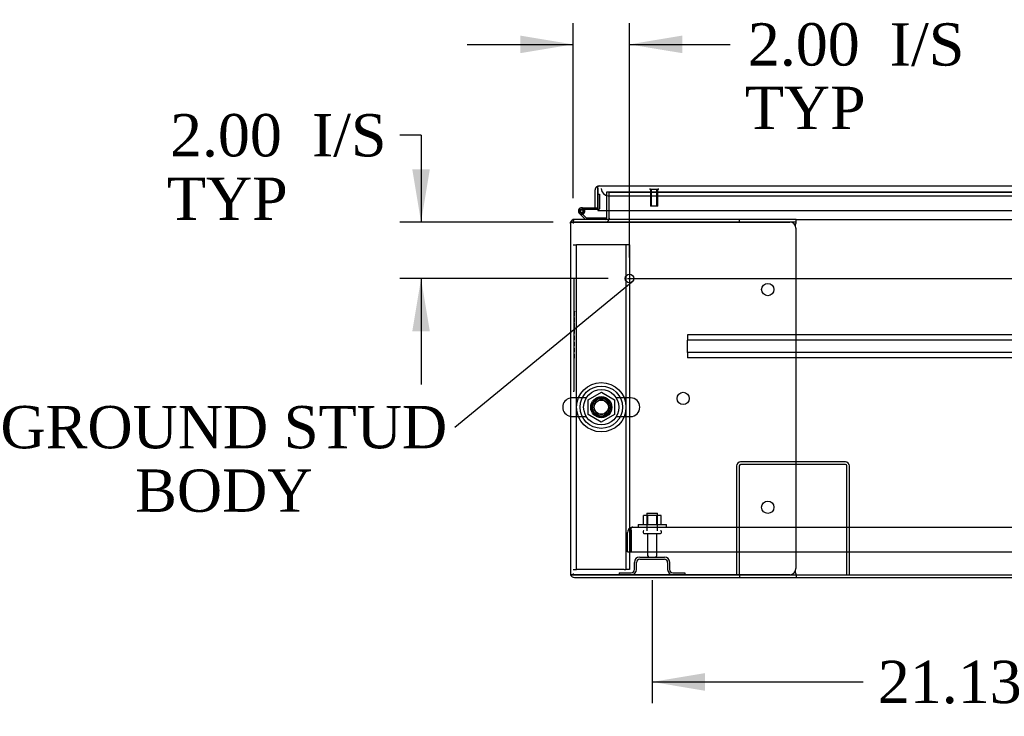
# Model space of a CAD drawing. Header units: inches. Extents: x 1 to 359, y -2 to 239.
# Tile 1 of 24: x 56 to 91, y 36 to 60. Entities that reach past the tile are written whole.
import ezdxf
from ezdxf import colors
from ezdxf.entities.mleader import LeaderData, LeaderLine
from ezdxf.enums import TextEntityAlignment as Align
from ezdxf.lldxf.tags import DXFTag
from ezdxf.math import Vec2, Vec3

# ---------------------------------------------------------------- set-up
doc = ezdxf.new("R2010")
doc.units = ezdxf.units.IN
doc.header["$MEASUREMENT"] = 0
for name, color, linetype in [('COM43132', 7, 'Continuous'), ('COM50669', 7, 'Continuous'), ('COM50677', 7, 'Continuous'), ('COM55602-1', 7, 'Continuous'), ('COM55607-1', 7, 'Continuous'), ('COM55738-22', 7, 'Continuous'), ('COM70112-1', 7, 'Continuous'), ('COM70217', 7, 'Continuous'), ('COM70220', 7, 'Continuous'), ('COM71181-1', 7, 'Continuous'), ('COM71183-1', 7, 'Continuous'), ('COM71193-1', 7, 'Continuous'), ('Default', 7, 'Continuous'), ('NTS166105', 7, 'Continuous'), ('NTS18024', 7, 'Continuous'), ('QLB20185', 7, 'Continuous'), ('SCS86415', 7, 'Continuous'), ('STD26089', 7, 'Continuous'), ('STD26258', 7, 'Continuous'), ('WAF25059', 7, 'Continuous'), ('WAF25377', 7, 'Continuous'), ('WAM254785', 7, 'Continuous')]:
    doc.layers.add(name, color=color, linetype=linetype)
doc.styles.add('SEACAD_Times_New_Roman', font='times.ttf')
tags = doc.linetypes.add('CENTER2', pattern=[1.125, 0.75, -0.125, 0.125, -0.125]).pattern_tags.tags
tags[10:11] = [DXFTag(74, 4), DXFTag(75, 0), DXFTag(340, '0'), DXFTag(46, 0.0), DXFTag(50, 0.0), DXFTag(44, 0.0), DXFTag(45, 0.0)]
tags[8:9] = [DXFTag(74, 4), DXFTag(75, 0), DXFTag(340, '0'), DXFTag(46, 0.0), DXFTag(50, 0.0), DXFTag(44, 0.0), DXFTag(45, 0.0)]
tags[6:7] = [DXFTag(74, 4), DXFTag(75, 0), DXFTag(340, '0'), DXFTag(46, 0.0), DXFTag(50, 0.0), DXFTag(44, 0.0), DXFTag(45, 0.0)]
tags[4:5] = [DXFTag(74, 4), DXFTag(75, 0), DXFTag(340, '0'), DXFTag(46, 0.0), DXFTag(50, 0.0), DXFTag(44, 0.0), DXFTag(45, 0.0)]
tags = doc.linetypes.add('HIDDEN2', pattern=[0.1875, 0.125, -0.0625]).pattern_tags.tags
tags[6:7] = [DXFTag(74, 4), DXFTag(75, 0), DXFTag(340, '0'), DXFTag(46, 0.0), DXFTag(50, 0.0), DXFTag(44, 0.0), DXFTag(45, 0.0)]
tags[4:5] = [DXFTag(74, 4), DXFTag(75, 0), DXFTag(340, '0'), DXFTag(46, 0.0), DXFTag(50, 0.0), DXFTag(44, 0.0), DXFTag(45, 0.0)]
doc.dimstyles.new('HAMMOND_(STH_-_300x200)', dxfattribs={"dimtxt": 1.5, "dimasz": 1.875, "dimexe": 0.75, "dimexo": 0.75, "dimgap": 0.375, "dimtad": 0, "dimtih": 1, "dimtoh": 1, "dimzin": 0, "dimdsep": 46, "dimtxsty": 'SEACAD_Times_New_Roman', "dimblk1": '_SE_FILLED', "dimblk2": '_SE_FILLED', "dimsah": 1, "dimcen": 0.75, "dimadec": 0, "dimazin": 0, "dimtfac": 0.8, "dimtofl": 0, "dimtmove": 0, "dimatfit": 3, "dimfxl": 1, "dimtolj": 1, "dimtzin": 0, "dimarcsym": 0})

# ---------------------------------------------------------------- blocks, each defined once
blk = doc.blocks.new('_SE_FILLED')
at = {"color": 0}
blk.add_line((0, 0), (-1, 0), dxfattribs=at)
blk.add_solid([(0, 0), (-1, -0.1665), (-1, 0.1665), (0, 0)], dxfattribs=at)
blk = doc.blocks.new('SEANNOT_GROUP2')
at = {"layer": 'Default', "color": 7, "linetype": 'CENTER2'}
blk.add_line((77.58, 51.024), (121.59, 51.024), dxfattribs=at)
blk = doc.blocks.new('SE1')
at = {"layer": 'COM43132', "color": 7, "linetype": 'HIDDEN2'}
for p, q in [((77.583, 41.338), (77.583, 42.028)), ((77.708, 42.11), (77.659, 42.178)), ((77.708, 42.028), (77.708, 42.178)), ((77.708, 42.11), (77.708, 42.028)), ((77.708, 42.028), (77.708, 42.028)), ((77.708, 41.338), (77.708, 42.028)), ((77.708, 42.028), (77.708, 41.338)), ((77.768, 42.213), (121.398, 42.213)), ((77.768, 42.213), (77.768, 42.213)), ((77.768, 42.213), (77.768, 42.213)), ((77.583, 41.338), (77.708, 41.338)), ((77.708, 41.338), (121.458, 41.338))]:
    blk.add_line(p, q, dxfattribs=at)
for start, end in [(126.194, 180), (90.1208, 126.194), (90, 90.0589)]:
    blk.add_arc((77.768, 42.028), 0.185, start, end, dxfattribs=at)
blk.add_open_spline([(77.708, 42.178), (77.718, 42.189), (77.728, 42.198), (77.743, 42.207), (77.748, 42.209), (77.758, 42.212), (77.763, 42.213), (77.768, 42.213)], degree=3, knots=[0, 0, 0, 0, 0.5, 0.5, 0.75, 0.75, 1, 1, 1, 1], dxfattribs=at)
at = {"layer": 'COM50669', "color": 7, "linetype": 'HIDDEN2'}
for p, q in [((81.448, 44.383), (81.448, 40.526)), ((81.543, 44.383), (81.543, 40.526)), ((85.305, 44.526), (81.591, 44.526)), ((85.305, 44.431), (81.591, 44.431)), ((85.353, 40.526), (85.353, 44.383)), ((85.448, 40.526), (85.448, 44.383))]:
    blk.add_line(p, q, dxfattribs=at)
for centre, radius, start, end in [((81.591, 44.383), 0.143, 90, 180), ((81.591, 44.383), 0.048, 90, 180), ((85.305, 44.383), 0.143, 0, 90), ((85.305, 44.383), 0.048, 0, 90)]:
    blk.add_arc(centre, radius, start, end, dxfattribs=at)
at = {"layer": 'COM50677', "color": 7, "linetype": 'HIDDEN2'}
for p, q in [((75.649, 52.214), (75.774, 52.214)), ((75.834, 52.214), (75.774, 52.214)), ((75.774, 40.714), (75.774, 52.214)), ((77.464, 52.214), (75.834, 52.214)), ((77.524, 52.214), (77.464, 52.214)), ((77.524, 52.214), (77.524, 40.714)), ((77.649, 52.214), (77.524, 52.214)), ((77.649, 52.214), (77.649, 40.714)), ((75.649, 40.714), (75.774, 40.714)), ((75.834, 40.714), (75.774, 40.714)), ((77.464, 40.714), (75.834, 40.714)), ((77.464, 40.714), (77.524, 40.714)), ((77.649, 40.714), (77.524, 40.714))]:
    blk.add_line(p, q, dxfattribs=at)
blk.add_circle((76.649, 46.464), 0.375, dxfattribs=at)
at = {"layer": 'COM55602-1', "color": 7, "linetype": 'Continuous'}
for p, q in [((81.554, 53.119), (75.697, 53.119)), ((83.554, 53.119), (81.554, 53.119)), ((81.554, 53.024), (81.554, 53.119)), ((83.554, 53.024), (83.554, 53.119)), ((75.554, 52.976), (75.554, 40.574)), ((75.562, 53.024), (75.697, 53.024)), ((75.697, 53.024), (75.562, 53.024)), ((75.697, 53.024), (75.697, 53.024)), ((81.554, 53.024), (75.697, 53.024)), ((75.697, 53.024), (83.333, 53.024)), ((83.554, 53.024), (81.554, 53.024)), ((83.53, 52.904), (83.543, 52.976)), ((83.553, 52.804), (83.553, 40.746)), ((83.554, 53.014), (83.554, 53.024)), ((75.562, 40.526), (75.697, 40.526)), ((75.697, 40.526), (75.562, 40.526)), ((75.697, 40.526), (75.697, 40.526)), ((75.697, 40.526), (81.554, 40.526)), ((83.333, 40.526), (75.697, 40.526)), ((81.554, 40.526), (81.554, 40.431)), ((81.554, 40.526), (83.554, 40.526)), ((83.543, 40.574), (83.53, 40.647)), ((83.554, 40.526), (83.554, 40.536)), ((83.554, 40.526), (83.554, 40.431)), ((75.697, 40.431), (81.554, 40.431)), ((81.554, 40.431), (83.554, 40.431))]:
    blk.add_line(p, q, dxfattribs=at)
for centre in [(82.553, 50.634), (79.553, 46.775), (82.553, 42.916)]:
    blk.add_circle(centre, 0.218, dxfattribs=at)
for centre, radius, start, end in [((75.697, 52.976), 0.143, 90, 160.3871), ((75.697, 52.976), 0.143, 160.3871, 180), ((83.333, 52.804), 0.22, 0, 90), ((83.861, 52.907), 0.326, 160.716, 167.6742), ((75.697, 40.574), 0.143, 180, 199.6129), ((75.697, 40.574), 0.143, 199.6129, 270), ((83.333, 40.746), 0.22, 270, 0), ((83.861, 40.644), 0.326, 192.3258, 199.284)]:
    blk.add_arc(centre, radius, start, end, dxfattribs=at)
for centre, start_param, end_param in [((75.697, 52.976), 2.799282, 3.141593), ((75.697, 40.574), 3.141593, 3.483903)]:
    blk.add_ellipse(centre, major_axis=(0.143, 0), ratio=0.99836, start_param=start_param, end_param=end_param, dxfattribs=at)
at = {"layer": 'COM55607-1', "color": 7, "linetype": 'Continuous'}
for p, q in [((76.524, 54.012), (76.524, 54.012)), ((75.954, 53.534), (76.524, 53.534)), ((76.524, 53.472), (75.954, 53.472)), ((76.009, 53.422), (76.07, 53.428)), ((76.524, 53.534), (76.524, 53.536)), ((76.087, 53.119), (75.875, 53.331)), ((75.988, 53.305), (76.112, 53.181)), ((76.112, 53.181), (76.807, 53.181)), ((76.807, 53.181), (76.807, 53.124))]:
    blk.add_line(p, q, dxfattribs=at)
at = {"layer": 'COM55607-1', "color": 7, "linetype": 'HIDDEN2'}
for p, q in [((76.524, 54.012), (76.586, 54.012)), ((76.586, 54.012), (76.586, 53.497)), ((75.891, 53.405), (75.891, 53.43)), ((75.941, 53.48), (75.966, 53.48)), ((76.071, 53.417), (76.009, 53.417)), ((76.016, 53.43), (76.016, 53.405)), ((76.561, 53.472), (76.524, 53.472)), ((75.918, 53.376), (75.988, 53.305)), ((75.966, 53.355), (75.941, 53.355)), ((76.807, 53.124), (76.807, 53.119))]:
    blk.add_line(p, q, dxfattribs=at)
at = {"layer": 'COM55607-1', "color": 7, "linetype": 'Continuous'}
blk.add_circle((75.954, 53.417), 0.05, dxfattribs=at)
for radius, start, end in [(0.117, 90, 5.2159), (0.055, 90, 5.2159), (0.055, 5.2159, 90), (0.117, 5.2159, 28.0398), (0.117, 227.608, 287.0274)]:
    blk.add_arc((75.954, 53.417), radius, start, end, dxfattribs=at)
at = {"layer": 'COM55607-1', "color": 7, "linetype": 'HIDDEN2'}
for centre, radius, start, end in [((75.941, 53.43), 0.05, 90, 180), ((75.954, 53.417), 0.117, 28.0398, 90), ((75.966, 53.43), 0.05, 0, 90), ((76.561, 53.497), 0.025, 270, 0), ((75.941, 53.405), 0.05, 180, 270), ((75.966, 53.405), 0.05, 270, 0)]:
    blk.add_arc(centre, radius, start, end, dxfattribs=at)
at = {"layer": 'COM55738-22', "color": 7, "linetype": 'HIDDEN2'}
for p, q in [((77.823, 40.714), (77.823, 40.964)), ((77.895, 40.714), (77.895, 40.964)), ((78.011, 41.151), (78.886, 41.151)), ((78.011, 41.079), (78.886, 41.079)), ((79.001, 40.964), (79.001, 40.714)), ((79.073, 40.964), (79.073, 40.714)), ((77.286, 40.598), (77.708, 40.598)), ((77.286, 40.598), (77.286, 40.526)), ((79.189, 40.598), (79.611, 40.598)), ((79.611, 40.598), (79.611, 40.526))]:
    blk.add_line(p, q, dxfattribs=at)
for centre, radius, start, end in [((78.011, 40.964), 0.188, 90, 180), ((78.011, 40.964), 0.116, 90, 180), ((78.886, 40.964), 0.188, 0, 90), ((78.886, 40.964), 0.116, 0, 90), ((77.708, 40.714), 0.188, 270, 0), ((77.708, 40.714), 0.116, 270, 0), ((79.189, 40.714), 0.188, 180, 270), ((79.189, 40.714), 0.116, 180, 270)]:
    blk.add_arc(centre, radius, start, end, dxfattribs=at)
at = {"layer": 'COM70112-1', "color": 7, "linetype": 'HIDDEN2'}
for p in [(76.929, 54.086), (97.968, 54.089)]:
    blk.add_line(p, (76.929, 54.089), dxfattribs=at)
blk.add_circle((76.649, 46.464), 0.344, dxfattribs=at)
at = {"layer": 'COM70217', "color": 7, "linetype": 'HIDDEN2'}
for p, q in [((119.46, 49.024), (79.71, 49.024)), ((79.71, 49.024), (79.71, 48.981)), ((79.71, 48.981), (79.71, 48.879)), ((79.71, 48.879), (79.71, 48.836)), ((79.71, 48.399), (79.71, 48.836)), ((119.46, 48.836), (79.71, 48.836)), ((119.46, 48.399), (79.71, 48.399)), ((79.71, 48.399), (79.71, 48.356)), ((79.71, 48.356), (79.71, 48.254)), ((79.71, 48.254), (79.71, 48.211)), ((119.46, 48.211), (79.71, 48.211))]:
    blk.add_line(p, q, dxfattribs=at)
at = {"layer": 'COM70220', "color": 7, "linetype": 'HIDDEN2'}
for p, q in [((76.899, 53.961), (77.149, 53.961)), ((77.149, 53.961), (97.709, 53.961))]:
    blk.add_line(p, q, dxfattribs=at)
blk.add_arc((76.899, 54.211), 0.25, 180, 270, dxfattribs=at)
at = {"layer": 'COM71181-1', "color": 7, "linetype": 'HIDDEN2'}
for p, q in [((76.834, 54.086), (76.834, 53.431)), ((76.929, 54.086), (76.834, 54.086)), ((75.554, 53.024), (75.562, 53.024))]:
    blk.add_line(p, q, dxfattribs=at)
at = {"layer": 'COM71181-1', "color": 7, "linetype": 'Continuous'}
for p, q in [((76.834, 53.431), (76.834, 53.167)), ((75.554, 52.976), (75.554, 53.024)), ((83.554, 40.431), (115.616, 40.431))]:
    blk.add_line(p, q, dxfattribs=at)
for radius, start in [(0.048, 270), (0.143, 340.3871)]:
    blk.add_arc((76.786, 53.167), radius, start, 0, dxfattribs=at)
at = {"layer": 'COM71181-1', "color": 7, "linetype": 'HIDDEN2'}
blk.add_arc((76.786, 53.167), 0.143, 270, 340.3871, dxfattribs=at)
at = {"layer": 'COM71183-1', "color": 7, "linetype": 'HIDDEN2'}
for p, q in [((76.929, 54.086), (97.968, 54.086)), ((76.929, 53.431), (76.929, 54.086)), ((75.649, 53.119), (75.697, 53.119)), ((75.649, 53.111), (75.649, 52.976)), ((75.649, 40.574), (75.649, 40.526))]:
    blk.add_line(p, q, dxfattribs=at)
at = {"layer": 'COM71183-1', "color": 7, "linetype": 'Continuous'}
for p, q in [((76.929, 53.167), (76.929, 53.431)), ((75.649, 53.119), (75.649, 53.111)), ((76.929, 53.167), (76.929, 53.119)), ((83.554, 53.119), (115.616, 53.119)), ((83.554, 40.526), (115.616, 40.526))]:
    blk.add_line(p, q, dxfattribs=at)
at = {"layer": 'COM71193-1', "color": 7, "linetype": 'Continuous'}
for p, q in [((76.429, 53.536), (76.429, 54.163)), ((76.524, 54.226), (76.485, 54.277)), ((76.524, 54.163), (76.524, 54.277)), ((76.524, 54.226), (76.524, 54.163)), ((76.524, 54.163), (76.524, 54.163)), ((76.524, 53.536), (76.524, 54.163)), ((76.524, 54.163), (76.524, 53.431)), ((76.572, 54.306), (98.286, 54.306)), ((76.572, 54.306), (76.572, 54.306)), ((76.572, 54.306), (76.572, 54.306)), ((76.429, 53.536), (76.524, 53.536)), ((76.524, 53.431), (98.334, 53.431))]:
    blk.add_line(p, q, dxfattribs=at)
for start, end in [(127.5036, 180), (90.1561, 127.5036), (90, 90.0762)]:
    blk.add_arc((76.572, 54.163), 0.143, start, end, dxfattribs=at)
blk.add_open_spline([(76.524, 54.277), (76.532, 54.286), (76.54, 54.294), (76.552, 54.301), (76.556, 54.303), (76.564, 54.306), (76.568, 54.306), (76.572, 54.306)], degree=3, knots=[0, 0, 0, 0, 0.5, 0.5, 0.75, 0.75, 1, 1, 1, 1], dxfattribs=at)
at = {"layer": 'NTS166105', "color": 7, "linetype": 'HIDDEN2'}
for p, q in [((78.304, 42.629), (78.142, 42.629)), ((78.142, 42.309), (78.142, 42.629)), ((78.613, 42.629), (78.304, 42.629)), ((78.304, 42.309), (78.304, 42.629)), ((78.774, 42.629), (78.613, 42.629)), ((78.613, 42.309), (78.613, 42.629)), ((78.774, 42.309), (78.774, 42.629))]:
    blk.add_line(p, q, dxfattribs=at)
at = {"layer": 'NTS18024', "color": 7, "linetype": 'HIDDEN2'}
for p, q in [((76.184, 46.727), (76.653, 47.002)), ((76.653, 47.002), (77.114, 46.727)), ((76.184, 46.201), (76.184, 46.727)), ((77.114, 46.727), (77.114, 46.201)), ((76.649, 45.929), (76.184, 46.201)), ((77.114, 46.201), (76.649, 45.929))]:
    blk.add_line(p, q, dxfattribs=at)
blk.add_circle((76.649, 46.464), 0.263, dxfattribs=at)
at = {"layer": 'QLB20185', "color": 7, "linetype": 'HIDDEN2'}
for p, q in [((75.679, 51.024), (75.649, 51.024)), ((75.679, 51.024), (75.679, 50.649)), ((75.679, 50.649), (75.679, 47.399)), ((75.696, 49.866), (75.679, 49.866)), ((75.694, 49.845), (75.679, 49.845)), ((75.696, 49.832), (75.679, 49.832)), ((75.694, 49.829), (75.679, 49.829)), ((75.694, 49.819), (75.679, 49.819)), ((75.694, 49.791), (75.679, 49.791)), ((75.694, 49.706), (75.679, 49.706)), ((75.694, 49.689), (75.679, 49.689)), ((75.679, 49.688), (75.696, 49.688)), ((75.679, 49.687), (75.696, 49.687)), ((75.696, 49.648), (75.679, 49.648)), ((75.694, 49.866), (75.694, 49.845)), ((75.694, 49.837), (75.694, 49.845)), ((75.694, 49.819), (75.694, 49.829)), ((75.694, 49.791), (75.694, 49.819)), ((75.694, 49.706), (75.694, 49.791)), ((75.694, 49.689), (75.694, 49.706)), ((75.694, 49.638), (75.694, 49.645)), ((75.694, 49.476), (75.694, 49.638)), ((75.694, 49.476), (75.679, 49.476)), ((75.696, 49.441), (75.679, 49.441)), ((75.694, 49.29), (75.679, 49.29)), ((75.694, 49.269), (75.679, 49.269)), ((75.679, 49.262), (75.696, 49.262)), ((75.694, 49.544), (75.696, 49.544)), ((75.694, 49.431), (75.694, 49.439)), ((75.694, 49.322), (75.694, 49.431)), ((75.694, 49.29), (75.694, 49.322)), ((75.694, 49.269), (75.694, 49.29)), ((75.694, 49.212), (75.679, 49.212)), ((75.694, 49.071), (75.679, 49.071)), ((75.694, 48.988), (75.679, 48.988)), ((75.694, 48.984), (75.679, 48.984)), ((75.694, 48.976), (75.679, 48.976)), ((75.694, 48.965), (75.679, 48.965)), ((75.694, 48.945), (75.679, 48.945)), ((75.694, 48.876), (75.679, 48.876)), ((75.694, 49.071), (75.694, 49.212)), ((75.696, 49.205), (75.694, 49.205)), ((75.694, 49.071), (75.696, 49.071)), ((75.694, 48.984), (75.694, 48.988)), ((75.694, 48.976), (75.694, 48.984)), ((75.694, 48.965), (75.694, 48.976)), ((75.694, 48.945), (75.694, 48.965)), ((75.694, 48.876), (75.694, 48.945)), ((75.694, 48.854), (75.694, 48.876)), ((75.694, 48.854), (75.679, 48.854)), ((75.696, 48.774), (75.679, 48.774)), ((75.696, 48.774), (75.679, 48.774)), ((75.694, 48.772), (75.679, 48.772)), ((75.679, 48.64), (75.696, 48.64)), ((75.696, 48.56), (75.679, 48.56)), ((75.694, 48.541), (75.679, 48.541)), ((75.694, 48.765), (75.694, 48.772)), ((75.694, 48.65), (75.694, 48.765)), ((75.694, 48.642), (75.694, 48.65)), ((75.694, 48.541), (75.694, 48.56)), ((75.694, 48.446), (75.694, 48.541)), ((75.694, 48.446), (75.679, 48.446)), ((75.679, 48.43), (75.696, 48.43)), ((75.679, 48.426), (75.696, 48.426)), ((75.696, 48.352), (75.679, 48.352)), ((75.694, 48.346), (75.679, 48.346)), ((75.694, 48.321), (75.679, 48.321)), ((75.694, 48.229), (75.679, 48.229)), ((75.679, 48.208), (75.696, 48.208)), ((75.694, 48.426), (75.694, 48.446)), ((75.694, 48.321), (75.694, 48.346)), ((75.694, 48.229), (75.694, 48.321)), ((75.694, 48.208), (75.694, 48.229)), ((75.679, 47.399), (75.679, 47.024)), ((75.679, 47.024), (75.649, 47.024))]:
    blk.add_line(p, q, dxfattribs=at)
at = {"layer": 'SCS86415', "color": 7, "linetype": 'HIDDEN2'}
for p, q in [((76.119, 46.795), (75.613, 46.795)), ((77.685, 46.795), (77.179, 46.795)), ((75.613, 46.133), (76.119, 46.133)), ((77.179, 46.133), (77.685, 46.133))]:
    blk.add_line(p, q, dxfattribs=at)
for radius in [0.625, 0.312, 0.252]:
    blk.add_circle((76.649, 46.464), radius, dxfattribs=at)
at = {"layer": 'SCS86415', "color": 7, "linetype": 'Continuous'}
blk.add_arc((75.613, 46.464), 0.331, 100.3132, 259.6868, dxfattribs=at)
at = {"layer": 'SCS86415', "color": 7, "linetype": 'HIDDEN2'}
for centre, start, end in [((75.613, 46.464), 90, 100.3132), ((77.685, 46.464), 270, 90), ((75.613, 46.464), 259.6868, 270)]:
    blk.add_arc(centre, 0.331, start, end, dxfattribs=at)
at = {"layer": 'STD26089', "color": 7, "linetype": 'HIDDEN2'}
for p, q in [((78.27, 42.713), (78.645, 42.713)), ((78.27, 42.713), (78.27, 42.088)), ((78.645, 42.088), (78.645, 42.713)), ((78.133, 42.058), (78.133, 42.018)), ((78.163, 41.988), (78.753, 41.988)), ((78.292, 41.988), (78.292, 41.211)), ((78.624, 41.211), (78.624, 41.988)), ((78.783, 42.018), (78.783, 42.058))]:
    blk.add_line(p, q, dxfattribs=at)
for centre, radius, start, end in [((78.163, 42.058), 0.03, 90, 180), ((78.163, 42.018), 0.03, 180, 270), ((78.753, 42.058), 0.03, 0, 90), ((78.753, 42.018), 0.03, 270, 0), ((78.352, 41.211), 0.06, 180, 270), ((78.564, 41.211), 0.06, 270, 0)]:
    blk.add_arc(centre, radius, start, end, dxfattribs=at)
at = {"layer": 'STD26258', "color": 7, "linetype": 'HIDDEN2'}
for p, q in [((78.368, 54.211), (78.368, 54.18)), ((78.68, 54.18), (78.368, 54.18)), ((78.399, 54.18), (78.399, 53.586)), ((78.43, 53.586), (78.43, 54.18)), ((78.618, 53.586), (78.618, 54.18)), ((78.649, 53.586), (78.649, 54.18)), ((78.68, 54.18), (78.68, 54.211)), ((78.649, 53.586), (78.399, 53.586))]:
    blk.add_line(p, q, dxfattribs=at)
blk.add_circle((77.649, 51.024), 0.156, dxfattribs=at)
at = {"layer": 'WAF25059', "color": 7, "linetype": 'HIDDEN2'}
for p, q in [((77.958, 42.309), (78.958, 42.309)), ((77.958, 42.309), (77.958, 42.213)), ((78.958, 42.213), (78.958, 42.309))]:
    blk.add_line(p, q, dxfattribs=at)
at = {"layer": 'WAF25377', "color": 7, "linetype": 'HIDDEN2'}
for radius in [0.875, 0.34]:
    blk.add_circle((76.649, 46.464), radius, dxfattribs=at)
at = {"layer": 'WAM254785', "color": 7, "linetype": 'HIDDEN2'}
for radius in [0.75, 0.312]:
    blk.add_circle((76.649, 46.464), radius, dxfattribs=at)
blk = doc.blocks.new('DMBLK3530')
at = {"layer": 'Default', "linetype": 'Continuous'}
for points in [[(80.323, 36.415), (80.323, 37.04), (78.448, 36.728)], [(97.708, 36.415), (99.583, 36.728), (97.708, 37.04)]]:
    blk.add_hatch(color=7, dxfattribs=at).paths.add_polyline_path(points)
at = {"layer": 'Default', "color": 7, "linetype": 'Continuous'}
for p, q in [((99.583, 41.238), (99.583, 35.978)), ((78.448, 40.329), (78.448, 35.978)), ((78.448, 36.728), (85.932, 36.728)), ((92.1, 36.728), (99.583, 36.728))]:
    blk.add_line(p, q, dxfattribs=at)
at = {"layer": 'Default', "color": 7, "linetype": 'Continuous', "style": 'SEACAD_Times_New_Roman'}
blk.add_text('21.13', height=1.5, dxfattribs=at).set_placement((86.457, 37.478), align=Align.TOP_LEFT)
blk = doc.blocks.new('DMBLK3538')
at = {"layer": 'Default', "linetype": 'Continuous'}
for points in [[(73.774, 59.636), (73.774, 59.011), (75.649, 59.323)], [(79.524, 59.636), (77.649, 59.323), (79.524, 59.011)]]:
    blk.add_hatch(color=7, dxfattribs=at).paths.add_polyline_path(points)
at = {"layer": 'Default', "color": 7, "linetype": 'Continuous'}
for p, q in [((75.649, 53.869), (75.649, 60.073)), ((77.649, 51.774), (77.649, 60.073)), ((71.899, 59.323), (75.649, 59.323)), ((77.649, 59.323), (80.466, 59.323)), ((80.466, 59.323), (81.216, 59.323))]:
    blk.add_line(p, q, dxfattribs=at)
at = {"layer": 'Default', "color": 7, "linetype": 'Continuous', "style": 'SEACAD_Times_New_Roman'}
for s, p in [('2.00', (81.848, 60.073)), ('I/S', (86.879, 60.073)), ('TYP', (81.741, 57.823))]:
    blk.add_text(s, height=1.5, dxfattribs=at).set_placement(p, align=Align.TOP_LEFT)
blk = doc.blocks.new('DMBLK3539')
at = {"layer": 'Default', "linetype": 'Continuous'}
for points in [[(69.946, 54.899), (70.259, 53.024), (70.571, 54.899)], [(69.946, 49.149), (70.571, 49.149), (70.259, 51.024)]]:
    blk.add_hatch(color=7, dxfattribs=at).paths.add_polyline_path(points)
at = {"layer": 'Default', "color": 7, "linetype": 'Continuous'}
for p, q in [((70.259, 56.103), (69.509, 56.103)), ((70.259, 56.103), (70.259, 53.024)), ((74.947, 53.024), (69.509, 53.024)), ((76.899, 51.024), (69.509, 51.024)), ((70.259, 51.024), (70.259, 47.274))]:
    blk.add_line(p, q, dxfattribs=at)
at = {"layer": 'Default', "color": 7, "linetype": 'Continuous', "style": 'SEACAD_Times_New_Roman'}
for s, p in [('I/S', (66.389, 56.853)), ('2.00', (61.358, 56.853)), ('TYP', (61.251, 54.603))]:
    blk.add_text(s, height=1.5, dxfattribs=at).set_placement(p, align=Align.TOP_LEFT)

msp = doc.modelspace()

# ---------------------------------------------------------------- block references
at = {"layer": 'Default'}
for name in ['SE1', 'SEANNOT_GROUP2']:
    msp.add_blockref(name, (0, 0), dxfattribs=at)

# ---------------------------------------------------------------- dimensions: what is measured, and where the dimension line sits
at = {"layer": 'Default', "color": 7, "linetype": 'Continuous'}
dim = msp.add_linear_dim(base=(77.649, 59.323), p1=(75.649, 52.976), p2=(77.649, 51.024), text='\\A1;<> I/S\\PTYP', dimstyle='HAMMOND_(STH_-_300x200)', override={"dimtmove": 1}, dxfattribs=at)
dim.commit()
dim.dimension.update_dxf_attribs({"geometry": 'DMBLK3538', "text_midpoint": (81.216, 59.323), "dimtype": 160})
dim = msp.add_linear_dim(base=(70.259, 51.024), p1=(75.697, 53.024), p2=(77.649, 51.024), angle=90, text='\\A1;<> I/S\\PTYP', dimstyle='HAMMOND_(STH_-_300x200)', override={"dimtmove": 1}, dxfattribs=at)
dim.commit()
dim.dimension.update_dxf_attribs({"geometry": 'DMBLK3539', "text_midpoint": (69.509, 56.103), "dimtype": 160})
dim = msp.add_linear_dim(base=(99.5832, 36.7279), p1=(78.4484, 41.0793), p2=(99.5832, 41.9883), text='\\A1;<>', dimstyle='HAMMOND_(STH_-_300x200)', dxfattribs=at)
dim.commit()
dim.dimension.update_dxf_attribs({"geometry": 'DMBLK3530', "text_midpoint": (89.0158, 36.7279), "dimtype": 160})

# ---------------------------------------------------------------- leaders
ml = msp.add_multileader_mtext('Standard', dxfattribs=at)
ml.set_content('{\\pxsm0.9;\\fTimes New Roman|b0||i0||c0|p34;\\W1.;GROUND STUD\\PBODY\\P}', color=7)
ml.set_leader_properties()
ml.set_arrow_properties(name='_SE_FILLED')
ml.build(insert=Vec2(0, 0))
ml.multileader.update_dxf_attribs({"dogleg_length": 0, "arrow_head_size": 1.875})
ctx = ml.context
ctx.base_point, ctx.char_height, ctx.arrow_head_size, ctx.landing_gap_size = Vec3(55.177, 45.083), 1.5, 1.875, 0.525
ctx.text_align_type = 1
notes = []
notes.append((ctx, [(0, (1, 1, 0), (71.453, 45.743), (-1, 0), 0, [(0, [(77.775, 50.932)], 0, [])])]))
ctx.mtext.insert, ctx.mtext.alignment = Vec3(63.098, 46.509), 2
for ctx, leaders in notes:
    for number, flags, end, landing, length, lines in leaders:
        leader = LeaderData()
        leader.index, (leader.has_last_leader_line, leader.has_dogleg_vector, leader.attachment_direction) = number, flags
        leader.last_leader_point, leader.dogleg_vector, leader.dogleg_length = Vec3(end), Vec3(landing), length
        for number, points, colour, breaks in lines:
            line = LeaderLine()
            line.index, line.vertices, line.color, line.breaks = number, Vec3.list(points), colors.encode_raw_color(colour), breaks
            leader.lines.append(line)
        ctx.leaders.append(leader)

doc.saveas('drawing.dxf')
